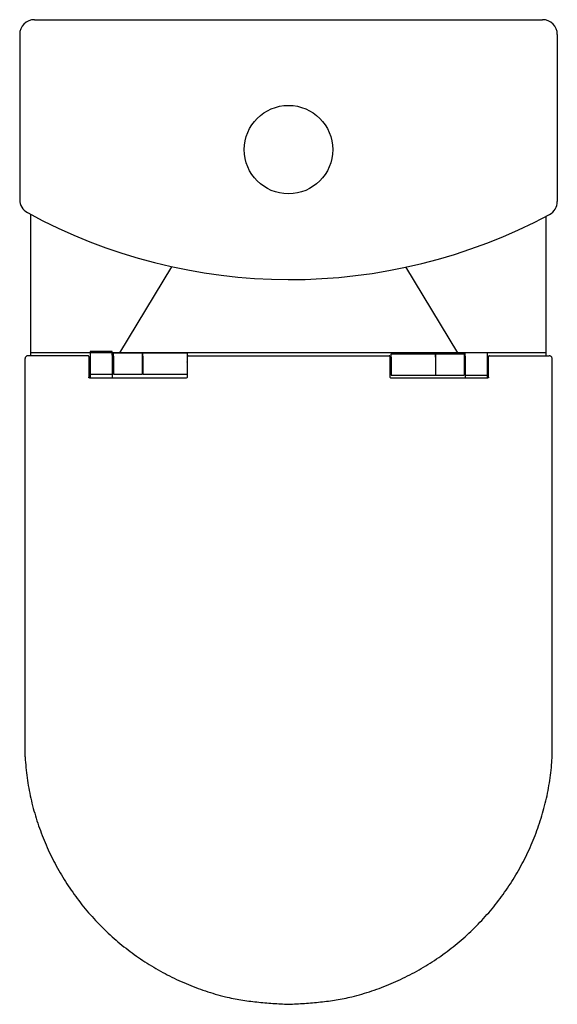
# Model space of a CAD drawing. Header units: millimetres. Extents: x 3631.859 to 3632.224, y 1716.551 to 1717.219.
import ezdxf

# ---------------------------------------------------------------- set-up
doc = ezdxf.new("R2010")
doc.units = ezdxf.units.MM
doc.layers.add('BLOCKS', color=3, linetype='Continuous')
doc.layers.add('SANINDUSA', color=3, linetype='Continuous')

msp = doc.modelspace()

# ---------------------------------------------------------------- linework, layer by layer
at = {"layer": 'BLOCKS'}
for p, q in [((3631.86902, 1717.21885), (3632.21402, 1717.21885)), ((3631.85902, 1717.20885), (3631.85902, 1717.09673)), ((3632.22402, 1717.20885), (3632.22402, 1717.09554)), ((3631.86652, 1716.99087), (3631.86652, 1717.08672)), ((3632.21652, 1716.99087), (3632.21652, 1717.08554)), ((3631.96213, 1717.05112), (3631.92674, 1716.99289)), ((3632.1209, 1717.05112), (3632.15629, 1716.99289)), ((3632.21652, 1716.99289), (3631.86652, 1716.99289))]:
    msp.add_line(p, q, dxfattribs=at)
msp.add_circle((3632.04152, 1717.13071), 0.03, dxfattribs=at)
for centre, radius, start, end in [((3631.86902, 1717.20885), 0.01, 90, 180), ((3632.21402, 1717.20885), 0.01, 0, 90), ((3631.86902, 1717.09673), 0.01, 180, 241.45474), ((3632.21402, 1717.09554), 0.01, 298.14911, 0), ((3632.04262, 1717.41587), 0.3733, 241.45474, 298.14911)]:
    msp.add_arc(centre, radius, start, end, dxfattribs=at)
at = {"layer": 'SANINDUSA'}
for p, q in [((3631.92186, 1716.99387), (3631.90686, 1716.99387)), ((3631.90686, 1716.99387), (3631.90686, 1716.99129)), ((3631.92186, 1716.99129), (3631.92186, 1716.99387)), ((3631.92266, 1716.99287), (3631.94216, 1716.99287)), ((3631.92266, 1716.9905), (3631.92266, 1716.99287)), ((3631.94216, 1716.99287), (3631.94216, 1716.9905)), ((3631.94266, 1716.99287), (3631.97266, 1716.99287)), ((3631.94266, 1716.9905), (3631.94266, 1716.99287)), ((3631.97266, 1716.99287), (3631.97266, 1716.9905)), ((3632.16136, 1716.99319), (3632.17636, 1716.99319)), ((3632.16136, 1716.9906), (3632.16136, 1716.99319)), ((3632.17636, 1716.99319), (3632.17636, 1716.9906)), ((3631.86269, 1716.71877), (3631.86269, 1716.98893)), ((3631.90536, 1716.99087), (3631.86469, 1716.99087)), ((3631.90586, 1716.98887), (3631.90586, 1716.97637)), ((3631.90686, 1716.99129), (3631.90686, 1716.9835)), ((3631.92211, 1716.99163), (3631.92186, 1716.99163)), ((3631.92186, 1716.99129), (3631.92186, 1716.9835)), ((3631.92211, 1716.98763), (3631.92186, 1716.98763)), ((3631.92266, 1716.98587), (3631.92186, 1716.98587)), ((3631.92211, 1716.99163), (3631.92211, 1716.98763)), ((3631.92261, 1716.98713), (3631.92261, 1716.98663)), ((3631.92261, 1716.98713), (3631.92266, 1716.98713)), ((3631.92266, 1716.98663), (3631.92261, 1716.98663)), ((3631.92266, 1716.9905), (3631.92266, 1716.98383)), ((3631.94216, 1716.9905), (3631.94216, 1716.98383)), ((3631.94216, 1716.98713), (3631.94266, 1716.98713)), ((3631.94266, 1716.98663), (3631.94216, 1716.98663)), ((3631.94266, 1716.98587), (3631.94216, 1716.98587)), ((3631.94266, 1716.9905), (3631.94266, 1716.98383)), ((3631.97266, 1716.9905), (3631.97266, 1716.98383)), ((3631.97286, 1716.98887), (3631.97286, 1716.99037)), ((3631.97286, 1716.97637), (3631.97286, 1716.98887)), ((3631.97336, 1716.99087), (3632.10986, 1716.99087)), ((3632.11036, 1716.99037), (3632.11036, 1716.98887)), ((3632.11036, 1716.98887), (3632.11036, 1716.97637)), ((3632.11126, 1716.99219), (3632.14126, 1716.99219)), ((3632.11126, 1716.98982), (3632.11126, 1716.99219)), ((3632.11126, 1716.98982), (3632.11126, 1716.98314)), ((3632.14126, 1716.99219), (3632.14126, 1716.98982)), ((3632.14126, 1716.98982), (3632.14126, 1716.98314)), ((3632.14126, 1716.98713), (3632.14136, 1716.98713)), ((3632.14136, 1716.98663), (3632.14126, 1716.98663)), ((3632.14136, 1716.99219), (3632.16086, 1716.99219)), ((3632.14136, 1716.98982), (3632.14136, 1716.99219)), ((3632.14136, 1716.98982), (3632.14136, 1716.98314)), ((3632.16086, 1716.99219), (3632.16086, 1716.98982)), ((3632.16086, 1716.98982), (3632.16086, 1716.98314)), ((3632.16086, 1716.98713), (3632.16111, 1716.98713)), ((3632.16111, 1716.98663), (3632.16086, 1716.98663)), ((3632.16111, 1716.98713), (3632.16111, 1716.98663)), ((3632.16136, 1716.9906), (3632.16136, 1716.98281)), ((3632.17636, 1716.9906), (3632.17636, 1716.98281)), ((3632.17736, 1716.97637), (3632.17736, 1716.98887)), ((3632.17786, 1716.99087), (3632.21852, 1716.99087)), ((3632.22052, 1716.71877), (3632.22052, 1716.98893)), ((3631.90686, 1716.9835), (3631.90686, 1716.97837)), ((3631.92186, 1716.9835), (3631.92186, 1716.97837)), ((3631.92186, 1716.97987), (3631.92266, 1716.97987)), ((3631.92266, 1716.98383), (3631.92266, 1716.97832)), ((3631.94216, 1716.98383), (3631.94216, 1716.97832)), ((3631.94216, 1716.97987), (3631.94266, 1716.97987)), ((3631.94266, 1716.98383), (3631.94266, 1716.97832)), ((3631.97266, 1716.98383), (3631.97266, 1716.97832)), ((3632.11126, 1716.98314), (3632.11126, 1716.97764)), ((3632.14136, 1716.98519), (3632.14126, 1716.98519)), ((3632.14126, 1716.98314), (3632.14126, 1716.97764)), ((3632.14126, 1716.97919), (3632.14136, 1716.97919)), ((3632.14136, 1716.98314), (3632.14136, 1716.97764)), ((3632.16136, 1716.98519), (3632.16086, 1716.98519)), ((3632.16086, 1716.98314), (3632.16086, 1716.97764)), ((3632.16086, 1716.97919), (3632.16136, 1716.97919)), ((3632.16136, 1716.98281), (3632.16136, 1716.97769)), ((3632.17636, 1716.98281), (3632.17636, 1716.97769)), ((3631.90686, 1716.97837), (3631.92186, 1716.97837)), ((3631.90686, 1716.97837), (3631.90686, 1716.97587)), ((3631.92186, 1716.97837), (3631.92186, 1716.97587)), ((3631.92266, 1716.97832), (3631.94216, 1716.97832)), ((3631.93094, 1716.97587), (3631.97236, 1716.97587)), ((3631.94266, 1716.97832), (3631.97266, 1716.97832)), ((3632.11086, 1716.97587), (3632.15227, 1716.97587)), ((3632.11126, 1716.97764), (3632.14126, 1716.97764)), ((3632.14136, 1716.97764), (3632.16086, 1716.97764)), ((3632.16136, 1716.97769), (3632.17636, 1716.97769)), ((3632.16136, 1716.97769), (3632.16136, 1716.97587)), ((3632.17636, 1716.97769), (3632.17636, 1716.97587))]:
    msp.add_line(p, q, dxfattribs=at)
at = {"layer": 'SANINDUSA', "flags": 128}
for points in [[(3631.97266, 1716.98663), (3631.9728, 1716.98665), (3631.97286, 1716.98666)], [(3632.16111, 1716.98663), (3632.1613, 1716.98665), (3632.16136, 1716.98666)]]:
    msp.add_lwpolyline(points, dxfattribs=at)
at = {"layer": 'SANINDUSA'}
for centre, radius, start, end in [((3631.90536, 1716.99037), 0.0005, 0, 90), ((3631.92161, 1716.99163), 0.0005, 0, 60), ((3631.92261, 1716.98763), 0.001, 221.40962, 270), ((3631.92261, 1716.98763), 0.0005, 180, 270), ((3631.97261, 1716.98763), 0.0005, 275.73917, 300), ((3631.97336, 1716.99037), 0.0005, 90, 180), ((3632.10986, 1716.99037), 0.0005, 0, 90), ((3632.16111, 1716.98763), 0.0005, 270, 300), ((3632.17786, 1716.99037), 0.0005, 90, 180), ((3631.97236, 1716.97637), 0.0005, 270, 0), ((3632.11086, 1716.97637), 0.0005, 180, 270)]:
    msp.add_arc(centre, radius, start, end, dxfattribs=at)
for points, knots in [([(3631.86469, 1716.99087), (3631.86456, 1716.99087), (3631.86421, 1716.99084), (3631.86366, 1716.99063), (3631.86314, 1716.99019), (3631.86278, 1716.9896), (3631.86272, 1716.98916), (3631.86269, 1716.98893)], [0, 0, 0, 0, 0.12672, 0.345682, 0.563943, 0.781925, 1, 1, 1, 1]), ([(3631.90586, 1716.99037), (3631.90586, 1716.99036), (3631.90586, 1716.99032), (3631.90586, 1716.99006), (3631.90586, 1716.98967), (3631.90586, 1716.98924), (3631.90586, 1716.98897), (3631.90586, 1716.98887)], [0, 0, 0, 0, 0.218548, 0.437151, 0.654098, 0.86758, 1, 1, 1, 1]), ([(3632.17736, 1716.98887), (3632.17736, 1716.98903), (3632.17736, 1716.98937), (3632.17736, 1716.98981), (3632.17736, 1716.99015), (3632.17736, 1716.99034), (3632.17736, 1716.99036), (3632.17736, 1716.99037)], [0, 0, 0, 0, 0.209563, 0.419073, 0.630143, 0.844572, 1, 1, 1, 1]), ([(3632.22052, 1716.98893), (3632.22051, 1716.98906), (3632.22048, 1716.98941), (3632.22025, 1716.98995), (3632.2198, 1716.99046), (3632.2192, 1716.99081), (3632.21875, 1716.99085), (3632.21852, 1716.99087)], [0, 0, 0, 0, 0.1217916, 0.3407157, 0.5603298, 0.7802111, 1, 1, 1, 1]), ([(3631.90636, 1716.97587), (3631.9063, 1716.97588), (3631.90619, 1716.97589), (3631.90603, 1716.97598), (3631.90592, 1716.97611), (3631.90586, 1716.97625), (3631.90586, 1716.97634), (3631.90586, 1716.97637)], [0, 0, 0, 0, 0.222831, 0.444244, 0.661508, 0.87273, 1, 1, 1, 1]), ([(3631.90636, 1716.97587), (3631.90807, 1716.97587), (3631.91298, 1716.97587), (3631.9212, 1716.97587), (3631.92769, 1716.97587), (3631.93094, 1716.97587)], [0, 0, 0, 0, 0.210857, 0.604334, 1, 1, 1, 1]), ([(3632.15227, 1716.97587), (3632.15551, 1716.97587), (3632.162, 1716.97587), (3632.16942, 1716.97587), (3632.17436, 1716.97587), (3632.17607, 1716.97587), (3632.17686, 1716.97587)], [0, 0, 0, 0, 0.394082, 0.789129, 0.902945, 1, 1, 1, 1]), ([(3632.17736, 1716.97637), (3632.17735, 1716.97632), (3632.17734, 1716.97621), (3632.17725, 1716.97606), (3632.17713, 1716.97594), (3632.17699, 1716.97588), (3632.1769, 1716.97588), (3632.17686, 1716.97587)], [0, 0, 0, 0, 0.206216, 0.414497, 0.627407, 0.846033, 1, 1, 1, 1]), ([(3631.86269, 1716.71877), (3631.86273, 1716.71811), (3631.86307, 1716.71276), (3631.86409, 1716.70276), (3631.86675, 1716.68893), (3631.87058, 1716.67538), (3631.87544, 1716.66217), (3631.88129, 1716.64937), (3631.8881, 1716.63707), (3631.89587, 1716.62536), (3631.90452, 1716.61429), (3631.91402, 1716.60392), (3631.9243, 1716.59433), (3631.93529, 1716.58558), (3631.94693, 1716.57772), (3631.95917, 1716.57079), (3631.97191, 1716.56482), (3631.98507, 1716.55982), (3631.99754, 1716.55616), (3632.00922, 1716.55381), (3632.01997, 1716.55241), (3632.03078, 1716.55151), (3632.038, 1716.55112), (3632.04161, 1716.55092)], [0.5000576, 0.5000576, 0.5000576, 0.5000576, 0.5037333, 0.5297738, 0.5558093, 0.581832, 0.607857, 0.6338768, 0.6598956, 0.6858389, 0.7117809, 0.7378034, 0.7638261, 0.7897685, 0.8157125, 0.8417297, 0.8677481, 0.8937758, 0.9197988, 0.9398124, 0.9598594, 0.9799403, 1, 1, 1, 1]), ([(3632.04161, 1716.55092), (3632.04521, 1716.55112), (3632.05243, 1716.55151), (3632.06324, 1716.55241), (3632.07399, 1716.55381), (3632.08567, 1716.55616), (3632.09814, 1716.55982), (3632.1113, 1716.56482), (3632.12404, 1716.57079), (3632.13628, 1716.57772), (3632.14793, 1716.58558), (3632.15891, 1716.59433), (3632.16919, 1716.60392), (3632.1787, 1716.61429), (3632.18735, 1716.62536), (3632.19511, 1716.63707), (3632.20193, 1716.64937), (3632.20777, 1716.66217), (3632.21263, 1716.67538), (3632.21646, 1716.68893), (3632.21912, 1716.70276), (3632.22014, 1716.71276), (3632.22048, 1716.71811), (3632.22052, 1716.71877)], [0, 0, 0, 0, 0.0200597, 0.0401406, 0.0601876, 0.0802013, 0.1062242, 0.1322519, 0.1582703, 0.1842875, 0.2102315, 0.2361739, 0.2621966, 0.2882191, 0.3141611, 0.3401045, 0.3661232, 0.392143, 0.418168, 0.4441907, 0.4702262, 0.4962667, 0.4999424, 0.4999424, 0.4999424, 0.4999424])]:
    msp.add_open_spline(points, degree=3, knots=knots, dxfattribs=at)

doc.saveas('drawing.dxf')
